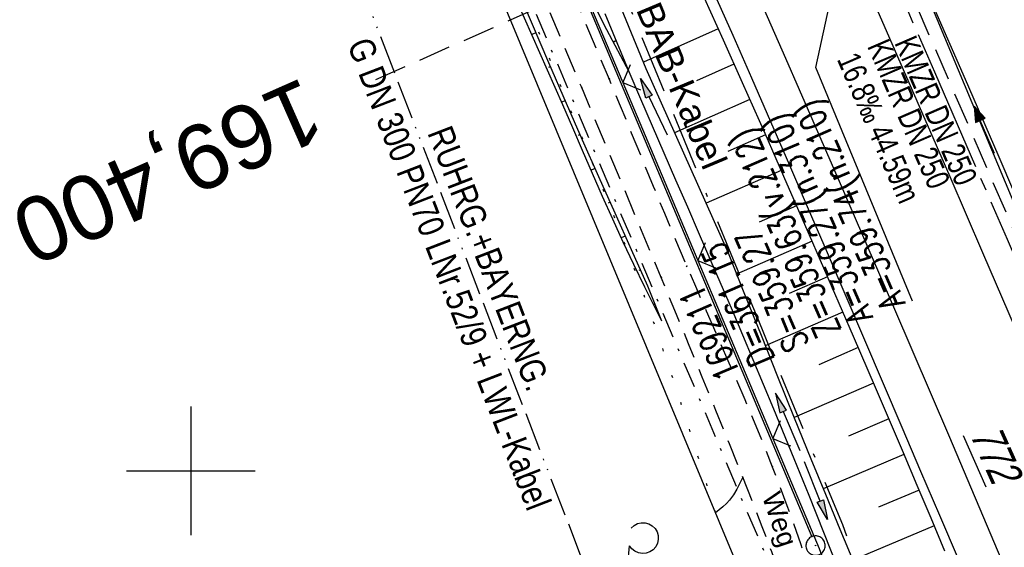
# Model space of a CAD drawing. Extents: x 509202 to 509841, y 456298 to 457260.
# Tile 34 of 56: x 509487 to 509563, y 456694 to 456735. Entities that reach past the tile are written whole.
import ezdxf
from ezdxf.enums import TextEntityAlignment as Align

# ---------------------------------------------------------------- set-up
doc = ezdxf.new("R2010")
doc.units = 0
doc.header["$LTSCALE"] = 10
doc.header["$MEASUREMENT"] = 0
for name, pattern in [('ACAD_ISO13W100', [36, 12, -3, 12, -3, 0, -3, 0, -3]), ('ACAD_ISO16W100', [73, 15, -6.5, 15, -6.5, 15, -7, 1, -7]), ('ACHSE', [5.5, 4, -0.5, 0.5, -0.5]), ('AUSGEZOGEN', [0]), ('LT00', [0]), ('LT07', [0.22, 0.02, -0.2]), ('LT08', [0.42, 0.2, -0.1, 0.02, -0.1]), ('LT11', [0.3, 0.2, -0.1]), ('LT17', [0.15, 0.1, -0.05]), ('STRICHLINIE2', [0.375, 0.25, -0.125])]:
    doc.linetypes.add(name, pattern=pattern)
doc.layers.get('0').update_dxf_attribs({"linetype": 'LT00'})
for name, color, linetype in [('--EK_FBR', 1, 'LT00'), ('--EK_Halt-Pfeil', 4, 'LT00'), ('--EK_Haltung', 7, 'STRICHLINIE2'), ('--EK_Haltung-Text', 140, 'LT00'), ('--EK_Schacht-Text', 5, 'LT00'), ('--EK_ST-93-1', 30, 'LT17'), ('--EL_DFK_AB_L', 21, 'LT00'), ('--EL_DFK_AB_P', 7, 'LT00'), ('--EL_Halt-Pfeil', 4, 'LT00'), ('--EL_Haltung', 182, 'STRICHLINIE2'), ('--EL_Haltung-Text', 182, 'LT00'), ('-AX-093', 35, 'ACHSE'), ('BAB-KABEL', 220, 'ACAD_ISO16W100'), ('BAB-KABEL_TEXT', 221, 'Continuous'), ('DFK_AB_FLNR', 7, 'Continuous'), ('DFK_AB_L', 21, 'LT00'), ('DFK_AB_P', 7, 'LT00'), ('DFK_KATASTER', 250, 'LT00'), ('FELDWEG_TEXT', 250, 'Continuous'), ('GASLTG', 250, 'ACAD_ISO13W100'), ('GASLTG_TEXT', 250, 'Continuous'), ('GEHOELZ_SYMB', 252, 'Continuous'), ('PFEIL', 140, 'AUSGEZOGEN'), ('STROM_UNTER', 80, 'LT08'), ('V114_AFBR_BAB', 250, 'LT00'), ('V114_BOESCH', 250, 'LT00'), ('V114_BOSCHUNG', 250, 'LT00'), ('V114_EINFAHRT', 250, 'LT00'), ('V114_FELDWEG', 250, 'LT11'), ('V114_GRABEN', 250, 'LT00'), ('V114_H_BORD', 8, 'LT00'), ('V114_LD_MARK', 250, 'LT00'), ('V114_RASTER', 250, 'LT00'), ('V114_WALD', 250, 'LT07'), ('V114_ZAUN', 40, 'LT00')]:
    doc.layers.add(name, color=color, linetype=linetype)
doc.styles.add('Beschrift', font='ARIAL.TTF')
doc.styles.add('Haltungsbeschriftung', font='ARIAL.TTF', dxfattribs={"width": 0.75})
doc.styles.add('schachtbeschriftung', font='romans.shx', dxfattribs={"width": 0.75, "height": 2})
doc.styles.get("Standard").update_dxf_attribs({"font": 'ARIAL.TTF'})
doc.styles.add('Versorgungsltg', font='ARIAL.TTF', dxfattribs={"width": 0.8, "height": 2})

# ---------------------------------------------------------------- blocks, each defined once
blk = doc.blocks.new('SYMB0003')
at = {"color": 0, "linetype": 'ByBlock'}
for p, q in [((-0.015712, 0), (0.010166, 0.012015)), ((0, -0.021257), (-0.015712, 0)), ((0.010166, 0.012015), (0, -0.021257))]:
    blk.add_line(p, q, dxfattribs=at)
for points in [[(-0.031395, 0.499013), (-0.093691, 0.491144), (-0.154509, 0.475528), (-0.21289, 0.452414), (-0.267913, 0.422164), (-0.318712, 0.385257), (-0.364484, 0.342274), (-0.404509, 0.293893), (-0.438154, 0.240877), (-0.464888, 0.184062), (-0.484292, 0.124345), (-0.496058, 0.062667), (-0.5, 0)], [(-0.5, 0), (-0.496058, -0.062667), (-0.484292, -0.124345), (-0.464888, -0.184062), (-0.438154, -0.240877), (-0.404509, -0.293893), (-0.364485, -0.342274), (-0.318712, -0.385257), (-0.267914, -0.422164), (-0.21289, -0.452414), (-0.154509, -0.475529), (-0.093691, -0.491144), (-0.031395, -0.499014), (0.031395, -0.499014)], [(0.5, 0), (0.496057, 0.062667), (0.484292, 0.124345), (0.464888, 0.184062), (0.438153, 0.240877), (0.404509, 0.293893), (0.364484, 0.342274), (0.318712, 0.385257), (0.267913, 0.422164), (0.21289, 0.452414), (0.154509, 0.475528), (0.093691, 0.491144), (0.031395, 0.499013), (-0.031395, 0.499013)], [(0.031395, -0.499014), (0.093691, -0.491144), (0.154509, -0.475529), (0.21289, -0.452414), (0.267914, -0.422164), (0.318712, -0.385257), (0.364485, -0.342274), (0.404509, -0.293893), (0.438154, -0.240877), (0.464889, -0.184062), (0.484292, -0.124345), (0.496058, -0.062667), (0.5, 0)]]:
    blk.add_lwpolyline(points, dxfattribs=at)
blk = doc.blocks.new('Pfreil3')
at = {"layer": 'PFEIL'}
blk.add_hatch(color=256, dxfattribs=at).paths.add_polyline_path([(-1.549, 0.273), (-1.549, -0.273), (0, 0)])
for p, q in [((-1.549, 0), (-4.831, 0)), ((-1.549, -0.273), (-1.549, 0.273)), ((-1.549, 0.273), (0, 0)), ((0, 0), (-1.549, -0.273))]:
    blk.add_line(p, q, dxfattribs=at)
blk = doc.blocks.new('SYMB0011')
at = {"color": 0, "linetype": 'ByBlock'}
for p, q in [((0.5, 0), (-0.5, 0)), ((0, 0.5), (0, -0.5))]:
    blk.add_line(p, q, dxfattribs=at)
blk = doc.blocks.new('SYMB0024')
at = {"color": 0, "linetype": 'ByBlock'}
for p, q in [((-0.5, 0.5), (0, 0)), ((0, 0), (0.5, 0.5))]:
    blk.add_line(p, q, dxfattribs=at)
blk = doc.blocks.new('GEHOELZ_SYMB')
at = {"layer": 'GEHOELZ_SYMB'}
blk.add_line((0, 0), (1.4, 0), dxfattribs=at)
blk.add_lwpolyline([(-1.388, 0.017), (-1.612, 0.221), (-1.778, 0.474), (-1.876, 0.761), (-1.898, 1.063), (-1.844, 1.361), (-1.718, 1.636), (-1.526, 1.87), (-1.282, 2.05), (-1, 2.162), (-0.7, 2.2), (-0.4, 2.162), (-0.118, 2.05), (0.126, 1.87), (0.318, 1.636), (0.444, 1.361), (0.498, 1.063), (0.476, 0.761), (0.378, 0.474), (0.212, 0.221), (-0.012, 0.017)], dxfattribs=at)
blk = doc.blocks.new('SYMB0070')
at = {"color": 0, "linetype": 'ByBlock'}
for p, q in [((-0.5, 0), (0.2, 0)), ((0.5, 0), (0.2, 0.1)), ((0.2, 0.1), (0.2, 0)), ((0.468, 0), (0.21, 0.086)), ((0.21, 0.086), (0.21, -0.086)), ((0.21, -0.086), (0.468, 0)), ((0.22, -0.072), (0.437, 0)), ((0.23, -0.058), (0.405, 0)), ((0.24, -0.045), (0.374, 0)), ((0.342, 0), (0.25, 0.031)), ((0.25, 0.031), (0.25, -0.031)), ((0.25, -0.031), (0.342, 0)), ((0.26, -0.017), (0.31, 0)), ((0.27, -0.003), (0.279, 0))]:
    blk.add_line(p, q, dxfattribs=at)
for points in [[(0.2, 0), (0.2, -0.1), (0.5, 0)], [(0.437, 0), (0.22, 0.072), (0.22, -0.072)], [(0.405, 0), (0.23, 0.058), (0.23, -0.058)], [(0.374, 0), (0.24, 0.045), (0.24, -0.045)], [(0.31, 0), (0.26, 0.017), (0.26, -0.017)], [(0.279, 0), (0.27, 0.003), (0.27, -0.003)]]:
    blk.add_lwpolyline(points, dxfattribs=at)

msp = doc.modelspace()

# ---------------------------------------------------------------- linework, layer by layer
at = {"layer": '--EK_FBR', "linetype": 'LT11', "flags": 128}
for points in [[(509589.469, 456580.367), (509588.804, 456582.187), (509588.137, 456584.005), (509587.464, 456585.822), (509586.784, 456587.636), (509586.093, 456589.445), (509585.389, 456591.249), (509584.669, 456593.046), (509583.945, 456594.804), (509583.208, 456596.557), (509582.46, 456598.305), (509581.705, 456600.051), (509580.948, 456601.795), (509580.191, 456603.54), (509579.438, 456605.286), (509578.693, 456607.036), (509577.867, 456609.012), (509577.052, 456610.992), (509576.246, 456612.976), (509575.445, 456614.962), (509574.646, 456616.949), (509573.846, 456618.936), (509573.041, 456620.921), (509572.23, 456622.903), (509571.408, 456624.881), (509570.7, 456626.558), (509569.986, 456628.233), (509569.272, 456629.907), (509568.561, 456631.583), (509567.858, 456633.262), (509567.167, 456634.945), (509566.493, 456636.636), (509565.803, 456638.43), (509565.132, 456640.232), (509564.476, 456642.039), (509563.83, 456643.851), (509563.189, 456645.665), (509562.55, 456647.479), (509561.908, 456649.292), (509561.257, 456651.102), (509560.594, 456652.907), (509559.825, 456654.943), (509559.037, 456656.972), (509558.235, 456658.995), (509557.42, 456661.014), (509556.597, 456663.029), (509555.768, 456665.043), (509554.938, 456667.055), (509554.108, 456669.069), (509553.384, 456670.837), (509552.668, 456672.608), (509551.965, 456674.383), (509551.279, 456676.165), (509550.614, 456677.955), (509550.048, 456679.541), (509549.497, 456681.132), (509548.956, 456682.727), (509548.419, 456684.323), (509547.881, 456685.919), (509547.338, 456687.513), (509546.245, 456690.618), (509545.109, 456693.706), (509544.37, 456695.648), (509543.617, 456697.584), (509542.854, 456699.517), (509541.818, 456702.108), (509540.772, 456704.695), (509539.717, 456707.278), (509538.655, 456709.859), (509537.588, 456712.438), (509536.517, 456715.015), (509533.439, 456722.391), (509530.346, 456729.761), (509528.931, 456733.122), (509527.514, 456736.482), (509526.097, 456739.841), (509524.681, 456743.202), (509523.269, 456746.564), (509521.861, 456749.928), (509520.556, 456753.061), (509519.253, 456756.196), (509517.951, 456759.331), (509516.648, 456762.465), (509515.341, 456765.598), (509514.027, 456768.728), (509512.705, 456771.854), (509509.708, 456778.837), (509506.658, 456785.797), (509503.555, 456792.735), (509502.289, 456795.528), (509501.017, 456798.319), (509499.74, 456801.108), (509498.462, 456803.896), (509497.184, 456806.684), (509495.908, 456809.473), (509494.636, 456812.263), (509492.91, 456816.076), (509491.194, 456819.892), (509489.486, 456823.713), (509487.785, 456827.537), (509486.087, 456831.364), (509485.085, 456833.628), (509484.081, 456835.891), (509483.075, 456838.152), (509482.064, 456840.411), (509481.046, 456842.666), (509480.019, 456844.916), (509478.982, 456847.159), (509478.245, 456848.731), (509477.497, 456850.298), (509476.735, 456851.858), (509475.953, 456853.41), (509475.148, 456854.951), (509474.314, 456856.48), (509473.449, 456857.996), (509472.546, 456859.497), (509471.954, 456860.436), (509471.343, 456861.364), (509470.71, 456862.275), (509470.053, 456863.165), (509469.367, 456864.029), (509468.651, 456864.861), (509467.901, 456865.658), (509467.115, 456866.413), (509466.334, 456867.09), (509465.523, 456867.73), (509464.685, 456868.34), (509463.824, 456868.924), (509462.945, 456869.488), (509462.052, 456870.038), (509461.148, 456870.579), (509460.24, 456871.116), (509459.329, 456871.653), (509457.819, 456872.561), (509456.315, 456873.483), (509454.815, 456874.416), (509453.319, 456875.353), (509451.824, 456876.292), (509450.33, 456877.229), (509448.834, 456878.158), (509447.336, 456879.077), (509445.834, 456879.979), (509444.326, 456880.862), (509442.811, 456881.721), (509441.287, 456882.552), (509439.754, 456883.35), (509438.209, 456884.112), (509436.651, 456884.833), (509435.078, 456885.508), (509433.49, 456886.134), (509431.884, 456886.707), (509430.26, 456887.221), (509428.74, 456887.643), (509427.203, 456888.017), (509425.652, 456888.348), (509424.088, 456888.639), (509422.511, 456888.897), (509420.924, 456889.126), (509419.327, 456889.33), (509417.722, 456889.515), (509416.111, 456889.686), (509414.493, 456889.847), (509412.872, 456890.003), (509411.247, 456890.159), (509409.621, 456890.319), (509407.568, 456890.535), (509405.517, 456890.77), (509403.469, 456891.028), (509401.428, 456891.313), (509399.396, 456891.628), (509397.374, 456891.977), (509395.365, 456892.364), (509393.371, 456892.793), (509391.395, 456893.267), (509389.439, 456893.79), (509387.504, 456894.367), (509385.594, 456895.001), (509383.709, 456895.695), (509381.854, 456896.454), (509380.029, 456897.281), (509378.454, 456898.065), (509376.902, 456898.9), (509375.371, 456899.781), (509373.86, 456900.704), (509372.365, 456901.664), (509370.885, 456902.656), (509369.418, 456903.676), (509367.962, 456904.719), (509366.514, 456905.781), (509365.073, 456906.857), (509363.636, 456907.941), (509362.201, 456909.031)], [(509474.818, 456860.83), (509475.758, 456859.043), (509476.694, 456857.255), (509477.625, 456855.465), (509478.547, 456853.67), (509479.459, 456851.87), (509480.356, 456850.064), (509481.236, 456848.249), (509482.171, 456846.268), (509483.086, 456844.278), (509483.985, 456842.28), (509484.871, 456840.276), (509485.749, 456838.267), (509486.621, 456836.256), (509487.491, 456834.244), (509488.362, 456832.233), (509490.029, 456828.422), (509491.713, 456824.619), (509493.413, 456820.823), (509495.128, 456817.034), (509496.856, 456813.251), (509497.984, 456810.798), (509499.116, 456808.347), (509500.249, 456805.896), (509501.381, 456803.445), (509502.51, 456800.992), (509503.635, 456798.538), (509504.754, 456796.081), (509505.864, 456793.62), (509507.718, 456789.452), (509509.543, 456785.271), (509511.341, 456781.079), (509513.112, 456776.875), (509514.858, 456772.661), (509515.852, 456770.231), (509516.841, 456767.798), (509517.826, 456765.363), (509518.809, 456762.928), (509519.793, 456760.494), (509520.78, 456758.06), (509521.772, 456755.629), (509522.772, 456753.201), (509523.782, 456750.777), (509524.738, 456748.51), (509525.702, 456746.245), (509526.672, 456743.984), (509527.645, 456741.723), (509528.619, 456739.463), (509529.592, 456737.202), (509530.561, 456734.94), (509531.524, 456732.675), (509532.477, 456730.407), (509533.34, 456728.331), (509534.196, 456726.253), (509535.051, 456724.174), (509535.906, 456722.095), (509536.766, 456720.018), (509537.634, 456717.945), (509538.513, 456715.876), (509539.258, 456714.151), (509540.01, 456712.428), (509540.765, 456710.707), (509541.519, 456708.986), (509542.269, 456707.263), (509543.01, 456705.537), (509543.74, 456703.806), (509544.455, 456702.069), (509545.15, 456700.324), (509546.287, 456697.318), (509547.359, 456694.286), (509548.366, 456691.231), (509549.31, 456688.155), (509549.662, 456686.951), (509550.009, 456685.745), (509550.355, 456684.539), (509550.705, 456683.335), (509551.064, 456682.134), (509551.435, 456680.938), (509551.824, 456679.748), (509552.234, 456678.566), (509552.711, 456677.282), (509553.214, 456676.008), (509553.738, 456674.741), (509554.278, 456673.48), (509554.829, 456672.223), (509555.385, 456670.968), (509555.942, 456669.712), (509557.335, 456666.521), (509558.696, 456663.318), (509560.023, 456660.101), (509561.312, 456656.871), (509562.563, 456653.625), (509563.235, 456651.83), (509563.898, 456650.031), (509564.555, 456648.23), (509565.208, 456646.427), (509565.863, 456644.624), (509566.52, 456642.823), (509567.185, 456641.024), (509567.859, 456639.23), (509568.547, 456637.44), (509569.34, 456635.434), (509570.15, 456633.434), (509570.976, 456631.441), (509571.815, 456629.453), (509572.664, 456627.469), (509573.521, 456625.488), (509574.479, 456623.288), (509575.441, 456621.088), (509576.403, 456618.889), (509577.364, 456616.69), (509578.32, 456614.488), (509579.269, 456612.284), (509580.209, 456610.076), (509581.137, 456607.863), (509582.095, 456605.535), (509583.041, 456603.201), (509583.978, 456600.863), (509584.909, 456598.524), (509585.838, 456596.183), (509586.767, 456593.842), (509588.016, 456590.717), (509589.271, 456587.594), (509590.529, 456584.472), (509591.79, 456581.352)]]:
    msp.add_lwpolyline(points, dxfattribs=at)
at = {"layer": '--EK_FBR', "color": 2}
for points in [[(509538.899, 456778.066), (509540.989, 456773.459), (509543.075, 456768.85), (509545.154, 456764.239), (509547.227, 456759.624), (509550.698, 456751.846), (509554.146, 456744.058), (509557.57, 456736.259), (509560.12, 456730.409), (509562.657, 456724.554), (509565.183, 456718.694), (509567.699, 456712.83), (509570.235, 456706.895), (509572.761, 456700.956), (509575.276, 456695.012), (509577.779, 456689.063)], [(509534.894, 456777.08), (509536.644, 456773.226), (509538.392, 456769.37), (509540.134, 456765.512), (509541.871, 456761.651), (509543.601, 456757.788), (509545.662, 456753.158), (509547.713, 456748.524), (509549.756, 456743.886), (509551.791, 456739.244), (509553.82, 456734.6), (509556.379, 456728.723), (509558.93, 456722.842), (509561.471, 456716.957), (509564.001, 456711.067), (509566.036, 456706.304), (509568.065, 456701.538), (509570.087, 456696.769), (509572.104, 456691.998)]]:
    msp.add_lwpolyline(points, dxfattribs=at)
at = {"layer": '--EK_FBR'}
msp.add_lwpolyline([(509559.608, 456693.142), (509558.151, 456696.546), (509556.692, 456699.95), (509555.234, 456703.354), (509553.776, 456706.758), (509552.326, 456710.15), (509550.877, 456713.543), (509549.426, 456716.935), (509547.972, 456720.325), (509546.514, 456723.713), (509545.048, 456727.099), (509543.573, 456730.48), (509542.115, 456733.795), (509540.649, 456737.106)], dxfattribs=at)
at = {"layer": '--EK_Haltung'}
msp.add_line((509569.26, 456706.307), (509552.146, 456745.855), dxfattribs=at)
at = {"layer": '--EK_Schacht-Text', "flags": 128}
msp.add_lwpolyline([(509556.028, 456713.165), (509548.522, 456731.32), (509551.848, 456746.543)], dxfattribs=at)
at = {"layer": '--EK_ST-93-1', "ltscale": 2.5}
msp.add_line((509550.886, 456746.582), (509514.323, 456730.349), dxfattribs=at)
at = {"layer": '--EL_DFK_AB_L'}
msp.add_line((509504.251, 456799.358), (509548.219, 456694.89), dxfattribs=at)
at = {"layer": '--EL_Haltung'}
msp.add_line((509569.26, 456706.307), (509552.146, 456745.855), dxfattribs=at)
at = {"layer": '-AX-093', "ltscale": 0.2}
msp.add_lwpolyline([(509467.583, 456923.303), (509473.856, 456910.606), (509480.099, 456897.895), (509486.311, 456885.168), (509492.49, 456872.425), (509498.633, 456859.665), (509504.74, 456846.887), (509510.808, 456834.091), (509516.836, 456821.276), (509522.821, 456808.441), (509528.763, 456795.586), (509534.658, 456782.709), (509540.506, 456769.811), (509546.304, 456756.89), (509552.051, 456743.947), (509557.744, 456730.98), (509563.382, 456717.989), (509568.963, 456704.973), (509574.485, 456691.932)], dxfattribs=at)
at = {"layer": 'BAB-KABEL', "ltscale": 0.03, "flags": 128}
msp.add_lwpolyline([(509310.397, 457191.455), (509314.935, 457182.403), (509327.66, 457157.094), (509343.187, 457126.022), (509353.104, 457106.758), (509363.321, 457084.915), (509375.621, 457061.023), (509384.153, 457045.767), (509397.858, 457019.34), (509408.066, 456999.062), (509420.087, 456973.888), (509435.471, 456943.271), (509446.241, 456921.444), (509454.936, 456903.795), (509461.516, 456890.214), (509469.628, 456874.404), (509477.312, 456859.329), (509483.329, 456847.572), (509491.021, 456833.158), (509501.09, 456813.152), (509506.259, 456802.264), (509513.665, 456785.62), (509521.93, 456766.04), (509526.539, 456755.153), (509531.439, 456742.537), (509534.931, 456733.883), (509544.021, 456711.792), (509550.592, 456695.843), (509560.174, 456669.924), (509577.78, 456627.358), (509581.452, 456623.887), (509581.081, 456619.183), (509584.721, 456608.071), (509600.908, 456566.528), (509604.911, 456555.37), (509610.192, 456542.556), (509618.674, 456519.883), (509627.397, 456496.01), (509636.934, 456469.156), (509646.666, 456441.468), (509670.817, 456365.754), (509672.677, 456359.45), (509656.284, 456346.091), (509658.672, 456333.929)], dxfattribs=at)
at = {"layer": 'DFK_AB_L'}
msp.add_line((509504.251, 456799.358), (509548.219, 456694.89), dxfattribs=at)
at = {"layer": 'DFK_KATASTER'}
msp.add_line((509542.512, 456692.522), (509513.649, 456761.837), dxfattribs=at)
at = {"layer": 'GASLTG', "ltscale": 0.025, "flags": 128}
msp.add_lwpolyline([(509536.362, 456595.58), (509537.11, 456603.042), (509537.644, 456603.681), (509538.816, 456603.894), (509539.884, 456604.001), (509559.406, 456602.509), (509561.006, 456602.615), (509561.973, 456603.238), (509562.247, 456604.356), (509562.293, 456606.022), (509562.521, 456608.4), (509562.589, 456609.975), (509562.247, 456610.956), (509556.525, 456626.064), (509545.65, 456653.947), (509536.9, 456676.277), (509525.475, 456705.852), (509512.023, 456740.779), (509506.032, 456756.064), (509501.239, 456768.382), (509480.574, 456791.597), (509467.429, 456806.36), (509464.011, 456808.548), (509454.772, 456813.138), (509451.674, 456814.419), (509449.558, 456810.291)], dxfattribs=at)
at = {"layer": 'STROM_UNTER', "flags": 128}
msp.add_lwpolyline([(509480.891, 456838.678), (509481.335, 456838.812), (509499.59, 456799.516), (509505.766, 456785.19), (509525.254, 456739.144), (509544.692, 456693.287), (509566.09, 456634.457), (509576.274, 456611.773), (509577.886, 456605.064), (509597.832, 456555.4), (509600.268, 456548.385)], dxfattribs=at)
at = {"layer": 'V114_AFBR_BAB', "color": 0}
for points in [[(509538.899, 456778.066), (509540.989, 456773.459), (509543.075, 456768.85), (509545.154, 456764.239), (509547.227, 456759.624), (509550.698, 456751.846), (509554.146, 456744.058), (509557.57, 456736.259), (509560.12, 456730.409), (509562.657, 456724.554), (509565.183, 456718.694), (509567.699, 456712.83), (509570.235, 456706.895), (509572.761, 456700.956), (509575.276, 456695.012), (509577.779, 456689.063)], [(509534.894, 456777.08), (509536.644, 456773.226), (509538.392, 456769.37), (509540.134, 456765.512), (509541.871, 456761.651), (509543.601, 456757.788), (509545.662, 456753.158), (509547.713, 456748.524), (509549.756, 456743.886), (509551.791, 456739.244), (509553.82, 456734.6), (509556.379, 456728.723), (509558.93, 456722.842), (509561.471, 456716.957), (509564.001, 456711.067), (509566.036, 456706.304), (509568.065, 456701.538), (509570.087, 456696.769), (509572.104, 456691.998)]]:
    msp.add_lwpolyline(points, dxfattribs=at)
at = {"layer": 'V114_AFBR_BAB'}
msp.add_lwpolyline([(509559.608, 456693.142), (509558.151, 456696.546), (509556.692, 456699.95), (509555.234, 456703.354), (509553.776, 456706.758), (509552.326, 456710.15), (509550.877, 456713.543), (509549.426, 456716.935), (509547.972, 456720.325), (509546.514, 456723.713), (509545.048, 456727.099), (509543.573, 456730.48), (509542.115, 456733.795), (509540.649, 456737.106)], dxfattribs=at)
at = {"layer": 'V114_BOESCH'}
for points in [[(509536.581, 456711.635), (509536.133, 456712.512), (509535.688, 456713.39), (509535.247, 456714.27), (509534.398, 456716.013), (509533.572, 456717.768), (509532.765, 456719.533), (509531.974, 456721.304), (509531.193, 456723.081), (509530.419, 456724.861), (509529.648, 456726.643), (509528.876, 456728.423), (509527.696, 456731.116), (509526.506, 456733.805), (509525.308, 456736.489), (509524.104, 456739.17), (509522.896, 456741.85), (509521.688, 456744.529), (509520.481, 456747.209), (509518.958, 456750.603), (509517.439, 456753.999), (509515.923, 456757.396)], [(509536.581, 456711.635), (509535.488, 456714.333), (509534.216, 456717.165), (509532.946, 456719.998), (509531.68, 456722.832), (509530.421, 456725.67), (509529.171, 456728.512), (509527.796, 456731.671), (509526.437, 456734.837), (509525.096, 456738.01)], [(509530.594, 456737.597), (509532.268, 456734.279), (509534.016, 456731)], [(509539.854, 456736.76), (509541.338, 456733.457), (509542.815, 456730.151), (509544.558, 456726.217), (509546.29, 456722.278), (509548.012, 456718.336), (509549.725, 456714.391), (509551.43, 456710.446), (509553.129, 456706.502), (509554.218, 456703.969), (509555.302, 456701.435), (509556.382, 456698.897), (509557.454, 456696.354), (509558.517, 456693.802)]]:
    msp.add_lwpolyline(points, dxfattribs=at)
at = {"layer": 'V114_BOSCHUNG'}
for p, q in [((509526.789, 456734.013), (509526.474, 456733.877)), ((509540.95, 456734.322), (509535.142, 456731.72)), ((509532.789, 456733.284), (509533.008, 456733.4)), ((509542.176, 456731.584), (509539.263, 456730.279)), ((509527.925, 456731.373), (509527.782, 456731.311)), ((509529.073, 456728.737), (509528.792, 456728.616)), ((509543.401, 456728.833), (509537.567, 456726.245)), ((509530.229, 456726.106), (509530.083, 456726.042)), ((509544.619, 456726.079), (509541.702, 456724.797)), ((509531.392, 456723.48), (509531.08, 456723.34)), ((509545.832, 456723.323), (509540.003, 456720.785)), ((509532.562, 456720.855), (509532.401, 456720.781)), ((509547.035, 456720.575), (509544.13, 456719.31)), ((509533.737, 456718.232), (509533.425, 456718.087)), ((509548.234, 456717.825), (509542.381, 456715.277)), ((509534.915, 456715.608), (509534.782, 456715.549)), ((509549.429, 456715.073), (509546.461, 456713.781)), ((509536.061, 456712.975), (509535.926, 456712.92)), ((509550.621, 456712.32), (509544.607, 456709.702)), ((509551.81, 456709.566), (509548.767, 456708.241)), ((509553.001, 456706.8), (509546.844, 456704.144)), ((509554.19, 456704.033), (509551.08, 456702.705)), ((509555.375, 456701.265), (509549.105, 456698.611)), ((509556.548, 456698.504), (509553.399, 456697.171)), ((509557.715, 456695.728), (509551.397, 456693.078))]:
    msp.add_line(p, q, dxfattribs=at)
at = {"layer": 'V114_EINFAHRT'}
msp.add_lwpolyline([(509542.854, 456699.517), (509542.634, 456699.042), (509542.4, 456698.578), (509542.138, 456698.136), (509541.835, 456697.727), (509541.588, 456697.46), (509541.32, 456697.21), (509541.037, 456696.971), (509540.748, 456696.738)], dxfattribs=at)
at = {"layer": 'V114_FELDWEG', "flags": 128}
for points in [[(509589.469, 456580.367), (509588.804, 456582.187), (509588.137, 456584.005), (509587.464, 456585.822), (509586.784, 456587.636), (509586.093, 456589.445), (509585.389, 456591.249), (509584.669, 456593.046), (509583.945, 456594.804), (509583.208, 456596.557), (509582.46, 456598.305), (509581.705, 456600.051), (509580.948, 456601.795), (509580.191, 456603.54), (509579.438, 456605.286), (509578.693, 456607.036), (509577.867, 456609.012), (509577.052, 456610.992), (509576.246, 456612.976), (509575.445, 456614.962), (509574.646, 456616.949), (509573.846, 456618.936), (509573.041, 456620.921), (509572.23, 456622.903), (509571.408, 456624.881), (509570.7, 456626.558), (509569.986, 456628.233), (509569.272, 456629.907), (509568.561, 456631.583), (509567.858, 456633.262), (509567.167, 456634.945), (509566.493, 456636.636), (509565.803, 456638.43), (509565.132, 456640.232), (509564.476, 456642.039), (509563.83, 456643.851), (509563.189, 456645.665), (509562.55, 456647.479), (509561.908, 456649.292), (509561.257, 456651.102), (509560.594, 456652.907), (509559.825, 456654.943), (509559.037, 456656.972), (509558.235, 456658.995), (509557.42, 456661.014), (509556.597, 456663.029), (509555.768, 456665.043), (509554.938, 456667.055), (509554.108, 456669.069), (509553.384, 456670.837), (509552.668, 456672.608), (509551.965, 456674.383), (509551.279, 456676.165), (509550.614, 456677.955), (509550.048, 456679.541), (509549.497, 456681.132), (509548.956, 456682.727), (509548.419, 456684.323), (509547.881, 456685.919), (509547.338, 456687.513), (509546.245, 456690.618), (509545.109, 456693.706), (509544.37, 456695.648), (509543.617, 456697.584), (509542.854, 456699.517), (509541.818, 456702.108), (509540.772, 456704.695), (509539.717, 456707.278), (509538.655, 456709.859), (509537.588, 456712.438), (509536.517, 456715.015), (509533.439, 456722.391), (509530.346, 456729.761), (509528.931, 456733.122), (509527.514, 456736.482), (509526.097, 456739.841), (509524.681, 456743.202), (509523.269, 456746.564), (509521.861, 456749.928), (509520.556, 456753.061), (509519.253, 456756.196), (509517.951, 456759.331), (509516.648, 456762.465), (509515.341, 456765.598), (509514.027, 456768.728), (509512.705, 456771.854), (509509.708, 456778.837), (509506.658, 456785.797), (509503.555, 456792.735), (509502.289, 456795.528), (509501.017, 456798.319), (509499.74, 456801.108), (509498.462, 456803.896), (509497.184, 456806.684), (509495.908, 456809.473), (509494.636, 456812.263), (509492.91, 456816.076), (509491.194, 456819.892), (509489.486, 456823.713), (509487.785, 456827.537), (509486.087, 456831.364), (509485.085, 456833.628), (509484.081, 456835.891), (509483.075, 456838.152), (509482.064, 456840.411), (509481.046, 456842.666), (509480.019, 456844.916), (509478.982, 456847.159), (509478.245, 456848.731), (509477.497, 456850.298), (509476.735, 456851.858), (509475.953, 456853.41), (509475.148, 456854.951), (509474.314, 456856.48), (509473.449, 456857.996), (509472.546, 456859.497), (509471.954, 456860.436), (509471.343, 456861.364), (509470.71, 456862.275), (509470.053, 456863.165), (509469.367, 456864.029), (509468.651, 456864.861), (509467.901, 456865.658), (509467.115, 456866.413), (509466.334, 456867.09), (509465.523, 456867.73), (509464.685, 456868.34), (509463.824, 456868.924), (509462.945, 456869.488), (509462.052, 456870.038), (509461.148, 456870.579), (509460.24, 456871.116), (509459.329, 456871.653), (509457.819, 456872.561), (509456.315, 456873.483), (509454.815, 456874.416), (509453.319, 456875.353), (509451.824, 456876.292), (509450.33, 456877.229), (509448.834, 456878.158), (509447.336, 456879.077), (509445.834, 456879.979), (509444.326, 456880.862), (509442.811, 456881.721), (509441.287, 456882.552), (509439.754, 456883.35), (509438.209, 456884.112), (509436.651, 456884.833), (509435.078, 456885.508), (509433.49, 456886.134), (509431.884, 456886.707), (509430.26, 456887.221), (509428.74, 456887.643), (509427.203, 456888.017), (509425.652, 456888.348), (509424.088, 456888.639), (509422.511, 456888.897), (509420.924, 456889.126), (509419.327, 456889.33), (509417.722, 456889.515), (509416.111, 456889.686), (509414.493, 456889.847), (509412.872, 456890.003), (509411.247, 456890.159), (509409.621, 456890.319), (509407.568, 456890.535), (509405.517, 456890.77), (509403.469, 456891.028), (509401.428, 456891.313), (509399.396, 456891.628), (509397.374, 456891.977), (509395.365, 456892.364), (509393.371, 456892.793), (509391.395, 456893.267), (509389.439, 456893.79), (509387.504, 456894.367), (509385.594, 456895.001), (509383.709, 456895.695), (509381.854, 456896.454), (509380.029, 456897.281), (509378.454, 456898.065), (509376.902, 456898.9), (509375.371, 456899.781), (509373.86, 456900.704), (509372.365, 456901.664), (509370.885, 456902.656), (509369.418, 456903.676), (509367.962, 456904.719), (509366.514, 456905.781), (509365.073, 456906.857), (509363.636, 456907.941), (509362.201, 456909.031)], [(509474.818, 456860.83), (509475.758, 456859.043), (509476.694, 456857.255), (509477.625, 456855.465), (509478.547, 456853.67), (509479.459, 456851.87), (509480.356, 456850.064), (509481.236, 456848.249), (509482.171, 456846.268), (509483.086, 456844.278), (509483.985, 456842.28), (509484.871, 456840.276), (509485.749, 456838.267), (509486.621, 456836.256), (509487.491, 456834.244), (509488.362, 456832.233), (509490.029, 456828.422), (509491.713, 456824.619), (509493.413, 456820.823), (509495.128, 456817.034), (509496.856, 456813.251), (509497.984, 456810.798), (509499.116, 456808.347), (509500.249, 456805.896), (509501.381, 456803.445), (509502.51, 456800.992), (509503.635, 456798.538), (509504.754, 456796.081), (509505.864, 456793.62), (509507.718, 456789.452), (509509.543, 456785.271), (509511.341, 456781.079), (509513.112, 456776.875), (509514.858, 456772.661), (509515.852, 456770.231), (509516.841, 456767.798), (509517.826, 456765.363), (509518.809, 456762.928), (509519.793, 456760.494), (509520.78, 456758.06), (509521.772, 456755.629), (509522.772, 456753.201), (509523.782, 456750.777), (509524.738, 456748.51), (509525.702, 456746.245), (509526.672, 456743.984), (509527.645, 456741.723), (509528.619, 456739.463), (509529.592, 456737.202), (509530.561, 456734.94), (509531.524, 456732.675), (509532.477, 456730.407), (509533.34, 456728.331), (509534.196, 456726.253), (509535.051, 456724.174), (509535.906, 456722.095), (509536.766, 456720.018), (509537.634, 456717.945), (509538.513, 456715.876), (509539.258, 456714.151), (509540.01, 456712.428), (509540.765, 456710.707), (509541.519, 456708.986), (509542.269, 456707.263), (509543.01, 456705.537), (509543.74, 456703.806), (509544.455, 456702.069), (509545.15, 456700.324), (509546.287, 456697.318), (509547.359, 456694.286), (509548.366, 456691.231), (509549.31, 456688.155), (509549.662, 456686.951), (509550.009, 456685.745), (509550.355, 456684.539), (509550.705, 456683.335), (509551.064, 456682.134), (509551.435, 456680.938), (509551.824, 456679.748), (509552.234, 456678.566), (509552.711, 456677.282), (509553.214, 456676.008), (509553.738, 456674.741), (509554.278, 456673.48), (509554.829, 456672.223), (509555.385, 456670.968), (509555.942, 456669.712), (509557.335, 456666.521), (509558.696, 456663.318), (509560.023, 456660.101), (509561.312, 456656.871), (509562.563, 456653.625), (509563.235, 456651.83), (509563.898, 456650.031), (509564.555, 456648.23), (509565.208, 456646.427), (509565.863, 456644.624), (509566.52, 456642.823), (509567.185, 456641.024), (509567.859, 456639.23), (509568.547, 456637.44), (509569.34, 456635.434), (509570.15, 456633.434), (509570.976, 456631.441), (509571.815, 456629.453), (509572.664, 456627.469), (509573.521, 456625.488), (509574.479, 456623.288), (509575.441, 456621.088), (509576.403, 456618.889), (509577.364, 456616.69), (509578.32, 456614.488), (509579.269, 456612.284), (509580.209, 456610.076), (509581.137, 456607.863), (509582.095, 456605.535), (509583.041, 456603.201), (509583.978, 456600.863), (509584.909, 456598.524), (509585.838, 456596.183), (509586.767, 456593.842), (509588.016, 456590.717), (509589.271, 456587.594), (509590.529, 456584.472), (509591.79, 456581.352)]]:
    msp.add_lwpolyline(points, dxfattribs=at)
at = {"layer": 'V114_GRABEN'}
for points in [[(509526.848, 456751.921), (509535.337, 456731.245), (509541.72, 456716.935), (509542.997, 456713.73), (509544.277, 456710.525), (509545.562, 456707.322), (509546.853, 456704.122), (509548.154, 456700.926), (509549.274, 456698.201), (509550.4, 456695.478), (509551.53, 456692.757)], [(509532.135, 456735.506), (509533.07, 456733.251), (509534.016, 456731), (509534.913, 456728.893), (509535.819, 456726.789), (509536.731, 456724.688), (509537.646, 456722.588), (509538.562, 456720.489), (509539.477, 456718.389), (509540.389, 456716.287), (509542.025, 456712.47), (509543.641, 456708.645), (509545.238, 456704.813), (509546.817, 456700.972), (509547.98, 456698.113), (509549.131, 456695.249), (509550.268, 456692.38)]]:
    msp.add_lwpolyline(points, dxfattribs=at)
at = {"layer": 'V114_H_BORD'}
msp.add_lwpolyline([(509406.478, 457048.481), (509426.141, 457010.035), (509460.264, 456942.393), (509493.338, 456875.065), (509525.988, 456805.989), (509557.465, 456736.195), (509597.61, 456640.277), (509625.076, 456568.224), (509649.463, 456497.804), (509671.917, 456426.436), (509692.109, 456354.34), (509693.371, 456349.438)], dxfattribs=at)
at = {"layer": 'V114_LD_MARK'}
msp.add_lwpolyline([(509502.185, 456828.757), (509506.695, 456819.138), (509511.183, 456809.508), (509515.648, 456799.867), (509520.088, 456790.214), (509524.503, 456780.55), (509528.892, 456770.875), (509533.255, 456761.187), (509537.59, 456751.487), (509541.897, 456741.775), (509546.175, 456732.05), (509550.423, 456722.312), (509554.641, 456712.561), (509558.827, 456702.797), (509562.98, 456693.02)], dxfattribs=at)
at = {"layer": 'V114_RASTER'}
for p, q in [((509500, 456705), (509500, 456695)), ((509495, 456700), (509505, 456700))]:
    msp.add_line(p, q, dxfattribs=at)
at = {"layer": 'V114_WALD', "flags": 128}
msp.add_lwpolyline([(509540.748, 456696.738), (509540.054, 456698.963), (509539.357, 456701.188), (509538.653, 456703.41), (509537.938, 456705.628), (509537.209, 456707.841), (509536.463, 456710.048), (509535.696, 456712.247), (509534.904, 456714.437), (509534.199, 456716.32), (509533.476, 456718.197), (509532.739, 456720.069), (509531.989, 456721.936), (509531.23, 456723.8), (509530.465, 456725.662), (509529.697, 456727.522), (509528.929, 456729.383), (509527.543, 456732.757), (509526.165, 456736.135), (509524.794, 456739.515), (509523.427, 456742.896), (509522.063, 456746.278), (509520.701, 456749.661), (509502.009, 456792.187), (509500.097, 456793.425), (509498.143, 456794.595), (509496.149, 456795.697), (509494.118, 456796.728), (509492.052, 456797.688), (509489.954, 456798.575), (509487.826, 456799.388), (509485.671, 456800.127), (509483.492, 456800.791), (509481.291, 456801.378), (509479.071, 456801.888), (509476.835, 456802.32), (509474.585, 456802.674), (509472.323, 456802.949), (509470.054, 456803.146), (509467.779, 456803.263), (509465.502, 456803.301), (509463.224, 456803.259), (509460.949, 456803.138), (509458.68, 456802.938), (509456.42, 456802.659)], dxfattribs=at)
at = {"layer": 'V114_ZAUN'}
for p, q in [((509527.713, 456743.969), (509533.541, 456730.148)), ((509533.541, 456730.148), (509539.369, 456716.326)), ((509539.369, 456716.326), (509545.197, 456702.504))]:
    msp.add_line(p, q, dxfattribs=at)
msp.add_lwpolyline([(509545.197, 456702.504), (509548.799, 456693.961), (509550.773, 456688.584)], dxfattribs=at)

# ---------------------------------------------------------------- block references
at = {"layer": '--EK_Halt-Pfeil', "xscale": 4.00000000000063, "yscale": 4, "zscale": 4, "rotation": 113.4005900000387}
msp.add_blockref('SYMB0070', (509561.621, 456726.478), dxfattribs=at)
at = {"layer": '--EL_DFK_AB_P', "xscale": 1.500000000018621, "yscale": 1.5, "zscale": 1.5, "rotation": 264.7377099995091}
msp.add_blockref('SYMB0003', (509548.51, 456694.2), dxfattribs=at)
at = {"layer": '--EL_Halt-Pfeil', "xscale": 4.00000000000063, "yscale": 4, "zscale": 4, "rotation": 113.4005900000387}
msp.add_blockref('SYMB0070', (509561.621, 456726.478), dxfattribs=at)
at = {"layer": 'DFK_AB_P', "xscale": 1.500000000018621, "yscale": 1.5, "zscale": 1.5, "rotation": 264.7377099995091}
msp.add_blockref('SYMB0003', (509548.51, 456694.2), dxfattribs=at)
at = {"layer": 'GEHOELZ_SYMB', "rotation": 264.7377000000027}
msp.add_blockref('GEHOELZ_SYMB', (509534.045, 456694.178), dxfattribs=at)
at = {"layer": 'PFEIL'}
for p, rotation in [((509534.905, 456730.459), 115.3621859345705), ((509549.45, 456696.22), 291.7222186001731)]:
    msp.add_blockref('Pfreil3', p, dxfattribs=dict(at, rotation=rotation))
at = {"layer": 'PFEIL', "xscale": -1, "rotation": 293.2727800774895}
msp.add_blockref('Pfreil3', (509545.387, 456706.031), dxfattribs=at)
at = {"layer": 'V114_FELDWEG', "xscale": 0.1000000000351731, "yscale": 0.09999999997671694, "zscale": 0.1, "rotation": 294.0840000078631}
for p in [(509532.477, 456730.407), (509530.346, 456729.761), (509538.513, 456715.876), (509536.517, 456715.014), (509545.15, 456700.324), (509542.854, 456699.517)]:
    msp.add_blockref('SYMB0011', p, dxfattribs=at)
at = {"layer": 'V114_ZAUN', "xscale": 2.099999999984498, "yscale": 2.099999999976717, "zscale": 2.1, "rotation": 292.863420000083}
for p in [(509533.541, 456730.148), (509539.369, 456716.326), (509545.197, 456702.504)]:
    msp.add_blockref('SYMB0024', p, dxfattribs=at)

# ---------------------------------------------------------------- texts
at = {"layer": '--EK_Haltung-Text', "style": 'Haltungsbeschriftung', "width": 0.75}
for s, p in [('KMZR DN 250', (509552.496, 456732.975)), ('16.8‰ 44.59m', (509550.147, 456731.958))]:
    msp.add_text(s, height=1.8, rotation=-66.59941, dxfattribs=at).set_placement(p)
at = {"layer": '--EK_Schacht-Text', "style": 'schachtbeschriftung', "width": 0.75}
for s, p in [('A=359.74(n.210)', (509555.519, 456713.036)), ('A=359.27(n.310)', (509553.02, 456711.962)), ('Z=359.63(v.212)', (509550.522, 456710.888)), ('S=359.27', (509548.023, 456709.814)), ('D=361.15', (509545.377, 456708.677)), ('169211', (509542.731, 456707.54))]:
    msp.add_text(s, height=2, rotation=-246.74484, dxfattribs=at).set_placement(p)
at = {"layer": '--EK_ST-93-1', "style": 'Beschrift'}
msp.add_text('169,400', height=5, rotation=-156.12991, dxfattribs=at).set_placement((509509.753, 456728.317), align=Align.MIDDLE_LEFT)
at = {"layer": '--EL_Haltung-Text', "style": 'Haltungsbeschriftung', "width": 0.75}
msp.add_text('KMZR DN 250', height=1.8, rotation=-66.59941, dxfattribs=at).set_placement((509554.608, 456733.235))
at = {"layer": 'BAB-KABEL_TEXT', "insert": (509537.161, 456729.51), "char_height": 2, "attachment_point": 8, "rotation": 292.77306, "style": 'Beschrift'}
msp.add_mtext('BAB-Kabel', dxfattribs=at)
at = {"layer": 'DFK_AB_FLNR', "oblique": 13.754, "width": 0.75}
msp.add_text('%%U772', height=2.5, rotation=294.084, dxfattribs=at).set_placement((509560.468, 456702.836))
at = {"layer": 'FELDWEG_TEXT', "insert": (509543.904, 456697.891), "char_height": 1.5, "attachment_point": 7, "rotation": 288.79602, "style": 'Beschrift'}
msp.add_mtext('Weg', dxfattribs=at)
at = {"layer": 'GASLTG_TEXT', "insert": (509521.608, 456715.891), "char_height": 2, "attachment_point": 5, "rotation": 291.10182, "style": 'Versorgungsltg'}
msp.add_mtext('{\\fArial|b0|i0|c238|p34;RUHRG.+BAYERNG.\\PG DN 300} {\\fArial|b0|i0|c238|p34;PN70 LNr.52/9 + LWL-Kabel}', dxfattribs=at)

doc.saveas('drawing.dxf')
